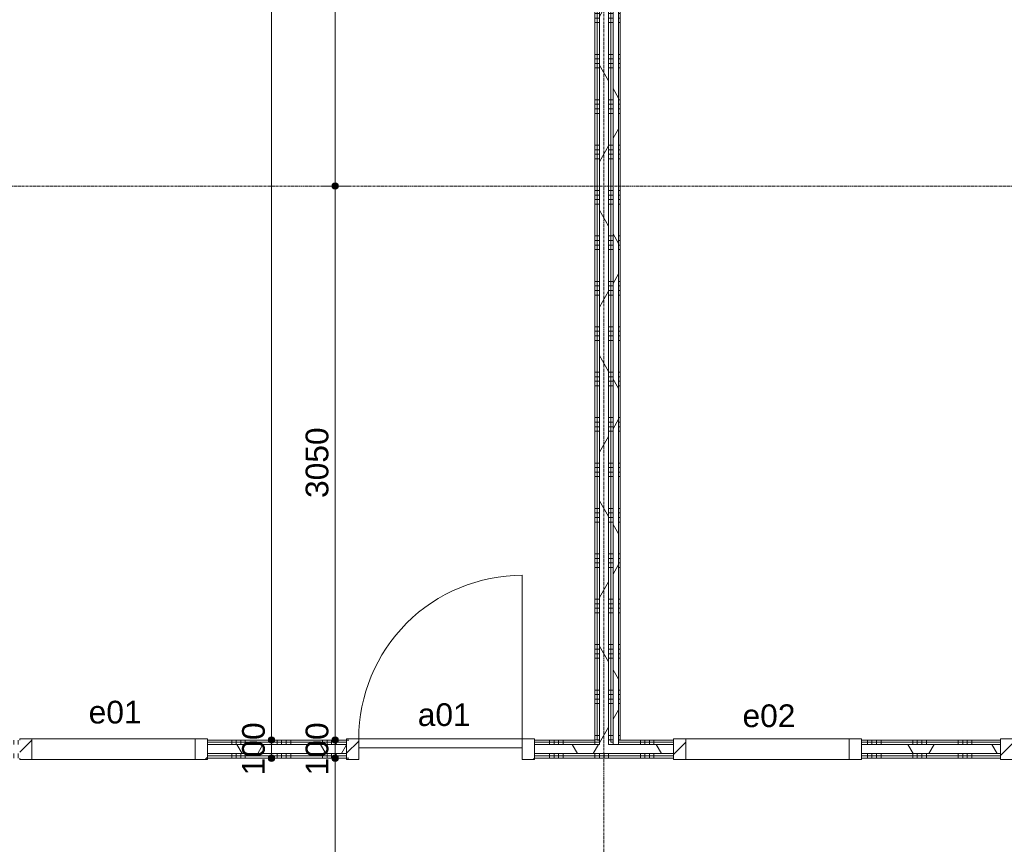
# Model space of a CAD drawing. Header units: millimetres. Extents: x 23523 to 72739, y 19604 to 59318.
# Tile 24 of 44: x 40011 to 45432, y 39576 to 44116. Entities that reach past the tile are written whole.
import ezdxf

# ---------------------------------------------------------------- set-up
doc = ezdxf.new("R2010")
doc.units = ezdxf.units.MM
doc.linetypes.add('stramien', pattern=[22.225, 12.7, -3.175, 3.175, -3.175])
doc.layers.add('00_Algemeen', color=7, linetype='Continuous', lineweight=9, true_color=0x00a600)
for name, color, linetype, lineweight in [('00_Algemeen-50', 7, 'Continuous', 9), ('22_Metselwerk', 7, 'Continuous', 18), ('30_Kozijnen-ramen-deuren', 7, 'Continuous', 9)]:
    doc.layers.add(name, color=color, linetype=linetype, lineweight=lineweight)
doc.styles.add('Arial', font='arial.ttf', dxfattribs={"height": 125})
doc.dimstyles.new('00_AEE_maatvoering_2_5mm', dxfattribs={"dimscale": 304.8, "dimtxt": 127.532425, "dimasz": 0.459318, "dimexe": 0.246063, "dimexo": 0.0625, "dimgap": 0, "dimtad": 1, "dimdec": 0, "dimzin": 0, "dimdsep": 46, "dimtxsty": 'Arial', "dimblk1": 'DOTSMALL', "dimblk2": 'DOTSMALL', "dimsah": 1, "dimcen": 0.09, "dimdle": 0.246063, "dimazin": 0, "dimtfac": 1, "dimtdec": 4, "dimtix": 1, "dimtmove": 0, "dimatfit": 3, "dimfxl": 0.246063, "dimfxlon": 1, "dimtvp": 1, "dimtolj": 1, "dimtzin": 0, "dimarcsym": 2})
pattern_1 = [(270, (43252.54, 40150), (250, 9e-13), []), (270, (43227.54, 40150), (250, 9e-13), []), (270, (43202.54, 40150), (250, 9e-13), []), (270, (43177.54, 40150), (250, 9e-13), [])]
pattern_2 = [(60, (-5372.46, 0), (-346.4102, 200), []), (120, (-5372.46, 0), (-346.4102, -200), [])]
pattern_3 = [(1e-13, (43177.54, 44175), (-6e-13, 250), []), (1e-13, (43177.54, 44150), (-6e-13, 250), []), (1e-13, (43177.54, 44125), (-6e-13, 250), []), (1e-13, (43177.54, 44100), (-6e-13, 250), [])]

# ---------------------------------------------------------------- blocks, each defined once
blk = doc.blocks.new('32_AEE_VO_FIX_Binnendeuren - D_900x2300_Dicht Paneel lariks-V5-02 tweede verdieping - B')
at = {"layer": '30_Kozijnen-ramen-deuren', "true_color": 0xc0c0c0}
h = blk.add_hatch(dxfattribs=at)
h.set_pattern_fill('FP_36', color=9, style=0, pattern_type=2)
h.set_pattern_definition([(225, (47700, 40100), (106.066, -106.066), [])])
h.paths.add_polyline_path([(450, 57), (450, -57), (517, -57), (517, 57)])
h.paths.add_polyline_path([(-517, 57), (-517, -57), (-450, -57), (-450, 57)])
at = {"layer": '30_Kozijnen-ramen-deuren'}
for p, q in [((-517, 57), (-450, 57)), ((-517, 50), (-517, 57)), ((-450, 57), (-450, -57)), ((450, 57), (517, 57)), ((450, -57), (450, 57)), ((517, 57), (517, 50)), ((-517, -57), (-517, -50)), ((-450, -7), (450, -7)), ((-450, -57), (-450, -7)), ((450, -7), (450, -57)), ((517, -50), (517, -57)), ((-450, -57), (-517, -57)), ((450, -57), (-450, -57)), ((517, -57), (450, -57))]:
    blk.add_line(p, q, dxfattribs=at)
blk = doc.blocks.new('32_AEE_VO_FIX_Binnenramen - R_b1034xh2367_Vast lariks-8011794-02 tweede verdieping - B')
at = {"layer": '30_Kozijnen-ramen-deuren', "true_color": 0xc0c0c0}
h = blk.add_hatch(dxfattribs=at)
h.set_pattern_fill('FP_42', color=9, style=0, pattern_type=2)
h.set_pattern_definition([(45, (-51300, -40100), (-106.06602, 106.06602), [])])
h.paths.add_polyline_path([(517, -57), (517, 57), (450, 57), (450, -57)])
h.paths.add_polyline_path([(-450, -57), (-450, 57), (-517, 57), (-517, -57)])
at = {"layer": '30_Kozijnen-ramen-deuren'}
for p, q in [((-450, 57), (-517, 57)), ((-517, 57), (-517, 50)), ((-450, -57), (-450, 57)), ((-450, 57), (450, 57)), ((517, 57), (450, 57)), ((450, 57), (450, -57)), ((517, 50), (517, 57)), ((-517, -50), (-517, -57)), ((517, -57), (517, -50)), ((-517, -57), (-450, -57)), ((-450, -57), (450, -57)), ((450, -57), (517, -57))]:
    blk.add_line(p, q, dxfattribs=at)
blk = doc.blocks.new('32_AEE_VO_FIX_Binnenramen - R_b1034xh2367_Vast lariks dicht-8011882-02 tweede verdieping - B')
at = {"layer": '30_Kozijnen-ramen-deuren', "true_color": 0xc0c0c0}
h = blk.add_hatch(dxfattribs=at)
h.set_pattern_fill('FP_43', color=9, style=0, pattern_type=2)
h.set_pattern_definition([(225, (49500, 40100), (106.066, -106.066), [])])
h.paths.add_polyline_path([(517, 57), (450, 57), (450, -57), (517, -57), (517, 50)])
h.paths.add_polyline_path([(-450, 57), (-517, 57), (-517, -57), (-450, -57), (-450, 25)])
at = {"layer": '30_Kozijnen-ramen-deuren'}
for p, q in [((-517, 57), (-450, 57)), ((-517, 50), (-517, 57)), ((-450, 57), (-450, -57)), ((-450, 57), (450, 57)), ((450, 57), (517, 57)), ((450, -57), (450, 57)), ((517, 57), (517, 50)), ((-517, -57), (-517, -50)), ((517, -50), (517, -57)), ((-450, -57), (-517, -57)), ((-450, -57), (450, -57)), ((517, -57), (450, -57))]:
    blk.add_line(p, q, dxfattribs=at)
blk = doc.blocks.new('32_AEE_VO_FIX_Binnenramen - R_b1034xh2367_Vast lariks-V7-02 tweede verdieping - B')
at = {"layer": '30_Kozijnen-ramen-deuren', "true_color": 0xc0c0c0}
h = blk.add_hatch(dxfattribs=at)
h.set_pattern_fill('FP_46', color=9, style=0, pattern_type=2)
h.set_pattern_definition([(225, (45900, 40100), (106.066, -106.066), [])])
h.paths.add_polyline_path([(450, 57), (450, -57), (517, -57), (517, 57)])
h.paths.add_polyline_path([(-517, 57), (-517, -57), (-450, -57), (-450, 57)])
at = {"layer": '30_Kozijnen-ramen-deuren'}
for p, q in [((-517, 57), (-450, 57)), ((-517, 50), (-517, 57)), ((-450, 57), (-450, -57)), ((-450, 57), (450, 57)), ((450, 57), (517, 57)), ((450, -57), (450, 57)), ((517, 57), (517, 50)), ((-517, -57), (-517, -50)), ((517, -50), (517, -57)), ((-450, -57), (-517, -57)), ((-450, -57), (450, -57)), ((517, -57), (450, -57))]:
    blk.add_line(p, q, dxfattribs=at)
blk = doc.blocks.new('30_AEE_VO_draairichting - 30_AEE_VO_draairichting-8193168-02 tweede verdieping - B')
at = {"layer": '30_Kozijnen-ramen-deuren'}
blk.add_line((-450, -900), (-450, 0), dxfattribs=at)
blk.add_arc((-450, 0), 900, 270, 0, dxfattribs=at)
blk = doc.blocks.new('DIMBLOCK193-02 tweede verdieping - B')
at = {"layer": '00_Algemeen-50', "transparency": 16777216}
h = blk.add_hatch(color=256, dxfattribs=at)
edge = h.paths.add_edge_path()
edge.add_arc((41397.2, 40150), 17.5, 0, 360)
h = blk.add_hatch(color=256, dxfattribs=at)
edge = h.paths.add_edge_path()
edge.add_arc((41397.2, 40050), 17.5, 0, 360)
for p, q in [((41397.2, 40150), (41322.2, 40150)), ((41397.2, 40050), (41397.2, 40150)), ((41397.2, 40150), (41472.2, 40150)), ((41397.2, 40050), (41322.2, 40050)), ((41397.2, 40050), (41472.2, 40050))]:
    blk.add_line(p, q, dxfattribs=at)
for centre in [(41397.2, 40150), (41397.2, 40050)]:
    blk.add_circle(centre, 17.5, dxfattribs=at)
at = {"layer": '00_Algemeen-50', "color": 0, "transparency": 16777216, "insert": (41234.9, 39955.8), "char_height": 125, "width": 346.103, "attachment_point": 1, "rotation": 90, "line_spacing_factor": 0.941778, "style": 'Arial'}
blk.add_mtext('100', dxfattribs=at)
blk = doc.blocks.new('_DotSmall')
at = {"color": 0, "linetype": 'ByBlock', "const_width": 0.5}
blk.add_lwpolyline([(-0.0625, 0, 1), (0.0625, 0, 1)], format="xyb", close=True, dxfattribs=at)
blk = doc.blocks.new('DIMBLOCK194-02 tweede verdieping - B')
at = {"layer": '00_Algemeen-50', "transparency": 16777216}
h = blk.add_hatch(color=256, dxfattribs=at)
edge = h.paths.add_edge_path()
edge.add_arc((41397.2, 48730), 17.5, 0, 360)
h = blk.add_hatch(color=256, dxfattribs=at)
edge = h.paths.add_edge_path()
edge.add_arc((41397.2, 40150), 17.5, 0, 360)
for p, q in [((41397.2, 40150), (41397.2, 48805)), ((41397.2, 48730), (41322.2, 48730)), ((41397.2, 48730), (41472.2, 48730)), ((41397.2, 40150), (41322.2, 40150)), ((41397.2, 40150), (41472.2, 40150))]:
    blk.add_line(p, q, dxfattribs=at)
for centre in [(41397.2, 48730), (41397.2, 40150)]:
    blk.add_circle(centre, 17.5, dxfattribs=at)
at = {"layer": '00_Algemeen-50', "color": 0, "transparency": 16777216, "insert": (41234.9, 44247.7), "char_height": 125, "width": 461.471, "attachment_point": 1, "rotation": 90, "line_spacing_factor": 0.941778, "style": 'Arial'}
blk.add_mtext('8580', dxfattribs=at)
blk = doc.blocks.new('DIMBLOCK197-02 tweede verdieping - B')
at = {"layer": '00_Algemeen-50', "transparency": 16777216}
h = blk.add_hatch(color=256, dxfattribs=at)
edge = h.paths.add_edge_path()
edge.add_arc((41747.2, 40050), 17.5, 0, 360)
h = blk.add_hatch(color=256, dxfattribs=at)
edge = h.paths.add_edge_path()
edge.add_arc((41747.2, 37800), 17.5, 0, 360)
for p, q in [((41747.2, 40050), (41672.2, 40050)), ((41747.2, 37800), (41747.2, 40050)), ((41747.2, 40050), (41822.2, 40050)), ((41747.2, 37800), (41672.2, 37800)), ((41747.2, 37800), (41822.2, 37800))]:
    blk.add_line(p, q, dxfattribs=at)
for centre in [(41747.2, 40050), (41747.2, 37800)]:
    blk.add_circle(centre, 17.5, dxfattribs=at)
at = {"layer": '00_Algemeen-50', "color": 0, "transparency": 16777216, "insert": (41584.9, 38732.7), "char_height": 125, "width": 461.471, "attachment_point": 1, "rotation": 90, "line_spacing_factor": 0.941778, "style": 'Arial'}
blk.add_mtext('2250', dxfattribs=at)
blk = doc.blocks.new('DIMBLOCK198-02 tweede verdieping - B')
at = {"layer": '00_Algemeen-50', "transparency": 16777216}
h = blk.add_hatch(color=256, dxfattribs=at)
edge = h.paths.add_edge_path()
edge.add_arc((41747.2, 40150), 17.5, 0, 360)
h = blk.add_hatch(color=256, dxfattribs=at)
edge = h.paths.add_edge_path()
edge.add_arc((41747.2, 40050), 17.5, 0, 360)
for p, q in [((41747.2, 40150), (41672.2, 40150)), ((41747.2, 40050), (41747.2, 40150)), ((41747.2, 40150), (41822.2, 40150)), ((41747.2, 40050), (41672.2, 40050)), ((41747.2, 40050), (41822.2, 40050))]:
    blk.add_line(p, q, dxfattribs=at)
for centre in [(41747.2, 40150), (41747.2, 40050)]:
    blk.add_circle(centre, 17.5, dxfattribs=at)
at = {"layer": '00_Algemeen-50', "color": 0, "transparency": 16777216, "insert": (41584.9, 39955.8), "char_height": 125, "width": 346.103, "attachment_point": 1, "rotation": 90, "line_spacing_factor": 0.941778, "style": 'Arial'}
blk.add_mtext('100', dxfattribs=at)
blk = doc.blocks.new('DIMBLOCK199-02 tweede verdieping - B')
at = {"layer": '00_Algemeen-50', "transparency": 16777216}
h = blk.add_hatch(color=256, dxfattribs=at)
edge = h.paths.add_edge_path()
edge.add_arc((41747.2, 43200), 17.5, 0, 360)
h = blk.add_hatch(color=256, dxfattribs=at)
edge = h.paths.add_edge_path()
edge.add_arc((41747.2, 40150), 17.5, 0, 360)
for p, q in [((41747.2, 43200), (41672.2, 43200)), ((41747.2, 40150), (41747.2, 43200)), ((41747.2, 43200), (41822.2, 43200)), ((41747.2, 40150), (41672.2, 40150)), ((41747.2, 40150), (41822.2, 40150))]:
    blk.add_line(p, q, dxfattribs=at)
for centre in [(41747.2, 43200), (41747.2, 40150)]:
    blk.add_circle(centre, 17.5, dxfattribs=at)
at = {"layer": '00_Algemeen-50', "color": 0, "transparency": 16777216, "insert": (41584.9, 41482.7), "char_height": 125, "width": 461.471, "attachment_point": 1, "rotation": 90, "line_spacing_factor": 0.941778, "style": 'Arial'}
blk.add_mtext('3050', dxfattribs=at)
blk = doc.blocks.new('DIMBLOCK200-02 tweede verdieping - B')
at = {"layer": '00_Algemeen-50', "transparency": 16777216}
h = blk.add_hatch(color=256, dxfattribs=at)
edge = h.paths.add_edge_path()
edge.add_arc((41747.2, 48600), 17.5, 0, 360)
h = blk.add_hatch(color=256, dxfattribs=at)
edge = h.paths.add_edge_path()
edge.add_arc((41747.2, 43200), 17.5, 0, 360)
for p, q in [((41747.2, 48600), (41672.2, 48600)), ((41747.2, 43200), (41747.2, 48600)), ((41747.2, 48600), (41822.2, 48600)), ((41747.2, 43200), (41672.2, 43200)), ((41747.2, 43200), (41822.2, 43200))]:
    blk.add_line(p, q, dxfattribs=at)
for centre in [(41747.2, 48600), (41747.2, 43200)]:
    blk.add_circle(centre, 17.5, dxfattribs=at)
at = {"layer": '00_Algemeen-50', "color": 0, "transparency": 16777216, "insert": (41584.9, 45707.7), "char_height": 125, "width": 461.471, "attachment_point": 1, "rotation": 90, "line_spacing_factor": 0.941778, "style": 'Arial'}
blk.add_mtext('5400', dxfattribs=at)

msp = doc.modelspace()

# ---------------------------------------------------------------- hatches: boundary and pattern name
at = {"layer": '22_Metselwerk', "lineweight": 9}
h = msp.add_hatch(dxfattribs=at)
h.set_pattern_fill('FP_24', color=256, angle=90, style=0, pattern_type=2)
h.set_pattern_definition(pattern_3)
h.paths.add_polyline_path([(43190, 40150), (43190, 48400), (43177.5, 48400), (43177.5, 40150)])
h = msp.add_hatch(dxfattribs=at)
h.set_pattern_fill('FP_24', color=256, angle=90, style=0, pattern_type=2)
h.set_pattern_definition(pattern_3)
h.paths.add_polyline_path([(43202.5, 40150), (43202.5, 48400), (43190, 48400), (43190, 40150)])
h = msp.add_hatch(dxfattribs=at)
h.set_pattern_fill('FP_11', color=256, angle=60, style=0, pattern_type=2)
h.set_pattern_definition(pattern_2)
h.paths.add_polyline_path([(43236.6, 40125), (43252.5, 40125), (43252.5, 48400), (43202.5, 48400), (43202.5, 40125)])
h = msp.add_hatch(dxfattribs=at)
h.set_pattern_fill('FP_24', color=256, angle=90, style=0, pattern_type=2)
h.set_pattern_definition(pattern_3)
h.paths.add_polyline_path([(43265, 40137.5), (43265, 48400), (43252.5, 48400), (43252.5, 40137.5)])
h = msp.add_hatch(dxfattribs=at)
h.set_pattern_fill('FP_24', color=256, angle=90, style=0, pattern_type=2)
h.set_pattern_definition(pattern_3)
h.paths.add_polyline_path([(43277.5, 40150), (43277.5, 48400), (43265, 48400), (43265, 40150)])
h = msp.add_hatch(dxfattribs=at)
h.set_pattern_fill('FP_11', color=256, angle=60, style=0, pattern_type=2)
h.set_pattern_definition(pattern_2)
h.paths.add_polyline_path([(43307.5, 40125), (43307.5, 48400), (43277.5, 48400), (43277.5, 40125)])
h = msp.add_hatch(dxfattribs=at)
h.set_pattern_fill('FP_134', color=256, angle=90, style=0, pattern_type=2)
h.set_pattern_definition([(1e-13, (43277.54, 44175), (-6e-13, 250), []), (1e-13, (43277.54, 44150), (-6e-13, 250), []), (1e-13, (43277.54, 44125), (-6e-13, 250), []), (1e-13, (43277.54, 44100), (-6e-13, 250), [])])
h.paths.add_polyline_path([(43317.5, 40150), (43317.5, 48400), (43307.5, 48400), (43307.5, 40150)])
h = msp.add_hatch(dxfattribs=at)
h.set_pattern_fill('FP_11', color=256, angle=60, style=0, pattern_type=2)
h.set_pattern_definition(pattern_2)
h.paths.add_polyline_path([(48244.5, 40075), (48827.5, 40075), (48827.5, 40125), (48244.5, 40125)])
h.paths.add_polyline_path([(47208.1, 40075), (47210.5, 40075), (47210.5, 40125), (46444.5, 40125), (46444.5, 40075)])
h.paths.add_polyline_path([(43610.5, 40075), (43610.5, 40125), (42844.5, 40125), (42844.5, 40075), (43236.6, 40075)])
h.paths.add_polyline_path([(45410.5, 40075), (45410.5, 40125), (44644.5, 40125), (44644.5, 40075)])
h.paths.add_polyline_path([(38210.5, 40075), (38210.5, 40125), (37852.5, 40125), (37852.5, 40075), (37941.2, 40075)])
h.paths.add_polyline_path([(41044.5, 40075), (41810.5, 40075), (41810.5, 40125), (41044.5, 40125)])
h.paths.add_polyline_path([(39265, 40075), (40010.5, 40075), (40010.5, 40125), (39244.5, 40125), (39244.5, 40075)])
h = msp.add_hatch(dxfattribs=at)
h.set_pattern_fill('FP_12', color=256, angle=-270, style=0, pattern_type=2)
h.set_pattern_definition(pattern_1)
h.paths.add_polyline_path([(48707.5, 40125), (48827.5, 40125), (48827.5, 40137.5), (48707.5, 40137.5)])
h.paths.add_polyline_path([(48532, 40125), (48602.5, 40125), (48602.5, 40137.5), (48244.5, 40137.5), (48244.5, 40125)])
h.paths.add_polyline_path([(46444.5, 40125), (47210.5, 40125), (47210.5, 40137.5), (46444.5, 40137.5)])
h.paths.add_polyline_path([(48652.5, 40125), (48677.5, 40125), (48677.5, 40137.5), (48652.5, 40137.5)])
h.paths.add_polyline_path([(45410.5, 40125), (45410.5, 40137.5), (44644.5, 40137.5), (44644.5, 40125)])
h.paths.add_polyline_path([(43307.5, 40125), (43610.5, 40125), (43610.5, 40137.5), (43307.5, 40137.5)])
h.paths.add_polyline_path([(43252.5, 40125), (43277.5, 40125), (43277.5, 40137.5), (43252.5, 40137.5)])
h.paths.add_polyline_path([(43202.5, 40125), (43202.5, 40137.5), (42844.5, 40137.5), (42844.5, 40125)])
h.paths.add_polyline_path([(40010.5, 40125), (40010.5, 40137.5), (39244.5, 40137.5), (39244.5, 40125), (39265, 40125)])
h.paths.add_polyline_path([(41810.5, 40125), (41810.5, 40137.5), (41044.5, 40137.5), (41044.5, 40125)])
h.paths.add_polyline_path([(37877.5, 40125), (37877.5, 40137.5), (37865, 40137.5), (37865, 40125)])
h.paths.add_polyline_path([(37941.2, 40125), (38210.5, 40125), (38210.5, 40137.5), (37907.5, 40137.5), (37907.5, 40125)])
h = msp.add_hatch(dxfattribs=at)
h.set_pattern_fill('FP_12', color=256, angle=-270, style=0, pattern_type=2)
h.set_pattern_definition(pattern_1)
h.paths.add_polyline_path([(48707.5, 40137.5), (48827.5, 40137.5), (48827.5, 40150), (48707.5, 40150)])
h.paths.add_polyline_path([(48532, 40137.5), (48602.5, 40137.5), (48602.5, 40150), (48244.5, 40150), (48244.5, 40137.5)])
h.paths.add_polyline_path([(48677.5, 40137.5), (48677.5, 40150), (48665, 40150), (48665, 40137.5)])
h.paths.add_polyline_path([(46444.5, 40137.5), (47210.5, 40137.5), (47210.5, 40150), (46444.5, 40150)])
h.paths.add_polyline_path([(44644.5, 40137.5), (45410.5, 40137.5), (45410.5, 40150), (44644.5, 40150)])
h.paths.add_polyline_path([(41810.5, 40137.5), (41810.5, 40150), (41044.5, 40150), (41044.5, 40137.5)])
h.paths.add_polyline_path([(43610.5, 40137.5), (43610.5, 40150), (43307.5, 40150), (43307.5, 40137.5)])
h.paths.add_polyline_path([(42844.5, 40137.5), (43202.5, 40137.5), (43202.5, 40150), (42844.5, 40150)])
h.paths.add_polyline_path([(43277.5, 40137.5), (43277.5, 40150), (43265, 40150), (43265, 40137.5)])
h.paths.add_polyline_path([(39244.5, 40137.5), (40010.5, 40137.5), (40010.5, 40150), (39244.5, 40150)])
h.paths.add_polyline_path([(37941.2, 40137.5), (38210.5, 40137.5), (38210.5, 40150), (37907.5, 40150), (37907.5, 40137.5)])
h = msp.add_hatch(dxfattribs=at)
h.set_pattern_fill('FP_12', color=256, angle=-270, style=0, pattern_type=2)
h.set_pattern_definition(pattern_1)
h.paths.add_polyline_path([(43610.5, 40062.5), (43610.5, 40075), (42844.5, 40075), (42844.5, 40062.5), (43236.6, 40062.5)])
h.paths.add_polyline_path([(44644.5, 40062.5), (45410.5, 40062.5), (45410.5, 40075), (44644.5, 40075)])
h.paths.add_polyline_path([(48697.5, 40062.5), (48827.5, 40062.5), (48827.5, 40075), (48244.5, 40075), (48244.5, 40062.5), (48532, 40062.5)])
h.paths.add_polyline_path([(46444.5, 40062.5), (47210.5, 40062.5), (47210.5, 40075), (46444.5, 40075)])
h.paths.add_polyline_path([(39244.5, 40062.5), (40010.5, 40062.5), (40010.5, 40075), (39244.5, 40075)])
h.paths.add_polyline_path([(41044.5, 40062.5), (41810.5, 40062.5), (41810.5, 40075), (41044.5, 40075)])
h.paths.add_polyline_path([(38210.5, 40062.5), (38210.5, 40075), (37852.5, 40075), (37852.5, 40062.5), (37941.2, 40062.5)])
h = msp.add_hatch(dxfattribs=at)
h.set_pattern_fill('FP_12', color=256, angle=-270, style=0, pattern_type=2)
h.set_pattern_definition(pattern_1)
h.paths.add_polyline_path([(48697.5, 40050), (48827.5, 40050), (48827.5, 40062.5), (48244.5, 40062.5), (48244.5, 40050), (48532, 40050)])
h.paths.add_polyline_path([(45410.5, 40050), (45410.5, 40062.5), (44644.5, 40062.5), (44644.5, 40050)])
h.paths.add_polyline_path([(47210.5, 40050), (47210.5, 40062.5), (46444.5, 40062.5), (46444.5, 40050), (47208.1, 40050)])
h.paths.add_polyline_path([(43610.5, 40050), (43610.5, 40062.5), (42844.5, 40062.5), (42844.5, 40050), (43236.6, 40050)])
h.paths.add_polyline_path([(40010.5, 40050), (40010.5, 40062.5), (39244.5, 40062.5), (39244.5, 40050), (39265, 40050)])
h.paths.add_polyline_path([(41810.5, 40050), (41810.5, 40062.5), (41044.5, 40062.5), (41044.5, 40050)])
h.paths.add_polyline_path([(37865, 40050), (38210.5, 40050), (38210.5, 40062.5), (37865, 40062.5)])

# ---------------------------------------------------------------- linework, layer by layer
at = {"layer": '00_Algemeen', "color": 150, "linetype": 'stramien', "true_color": 0x0080ff}
for p, q in [((43227.5, 20667.9), (43227.5, 59018.3)), ((72439, 43200), (23823.4, 43200))]:
    msp.add_line(p, q, dxfattribs=at)
at = {"layer": '22_Metselwerk', "lineweight": 9}
for p, q in [((43177.5, 48400), (43177.5, 40150)), ((43190, 48400), (43190, 40150)), ((43265, 48400), (43265, 40137.5)), ((43277.5, 48400), (43277.5, 40125)), ((43307.5, 48400), (43307.5, 40125)), ((43317.5, 40150), (43317.5, 48400)), ((41810.5, 40150), (41044.5, 40150)), ((41044.5, 40150), (41044.5, 40125)), ((41810.5, 40137.5), (41044.5, 40137.5)), ((41810.5, 40125), (41810.5, 40150)), ((43177.5, 40150), (42844.5, 40150)), ((42844.5, 40150), (42844.5, 40125)), ((43202.5, 40137.5), (42844.5, 40137.5)), ((43190, 40150), (43202.5, 40150)), ((43277.5, 40137.5), (43265, 40137.5)), ((43610.5, 40150), (43307.5, 40150)), ((43610.5, 40137.5), (43307.5, 40137.5)), ((43610.5, 40125), (43610.5, 40150)), ((45410.5, 40150), (44644.5, 40150)), ((44644.5, 40150), (44644.5, 40125)), ((45410.5, 40137.5), (44644.5, 40137.5)), ((45410.5, 40125), (45410.5, 40150)), ((41044.5, 40075), (41044.5, 40050)), ((41810.5, 40062.5), (41044.5, 40062.5)), ((41810.5, 40050), (41810.5, 40075)), ((42844.5, 40075), (42844.5, 40050)), ((43610.5, 40062.5), (42844.5, 40062.5)), ((43610.5, 40050), (43610.5, 40075)), ((44644.5, 40075), (44644.5, 40050)), ((45410.5, 40062.5), (44644.5, 40062.5)), ((45410.5, 40050), (45410.5, 40075)), ((41044.5, 40050), (41810.5, 40050)), ((42844.5, 40050), (43610.5, 40050)), ((44644.5, 40050), (45410.5, 40050))]:
    msp.add_line(p, q, dxfattribs=at)
at = {"layer": '22_Metselwerk'}
for p, q in [((43202.5, 48400), (43202.5, 40125)), ((43252.5, 48400), (43252.5, 40125)), ((41044.5, 40125), (41044.5, 40075)), ((41810.5, 40125), (41044.5, 40125)), ((41810.5, 40075), (41810.5, 40125)), ((42844.5, 40125), (42844.5, 40075)), ((43202.5, 40125), (42844.5, 40125)), ((43610.5, 40125), (43252.5, 40125)), ((43610.5, 40075), (43610.5, 40125)), ((44644.5, 40125), (44644.5, 40075)), ((45410.5, 40125), (44644.5, 40125)), ((45410.5, 40075), (45410.5, 40125)), ((41810.5, 40075), (41044.5, 40075)), ((43610.5, 40075), (42844.5, 40075)), ((45410.5, 40075), (44644.5, 40075))]:
    msp.add_line(p, q, dxfattribs=at)

# ---------------------------------------------------------------- block references
at = {"layer": '30_Kozijnen-ramen-deuren', "rotation": 180}
for name, p in [('30_AEE_VO_draairichting - 30_AEE_VO_draairichting-8193168-02 tweede verdieping - B', (42327.5, 40157)), ('32_AEE_VO_FIX_Binnenramen - R_b1034xh2367_Vast lariks-V7-02 tweede verdieping - B', (40527.5, 40100)), ('32_AEE_VO_FIX_Binnendeuren - D_900x2300_Dicht Paneel lariks-V5-02 tweede verdieping - B', (42327.5, 40100)), ('32_AEE_VO_FIX_Binnenramen - R_b1034xh2367_Vast lariks dicht-8011882-02 tweede verdieping - B', (44127.5, 40100))]:
    msp.add_blockref(name, p, dxfattribs=at)
at = {"layer": '30_Kozijnen-ramen-deuren'}
msp.add_blockref('32_AEE_VO_FIX_Binnenramen - R_b1034xh2367_Vast lariks-8011794-02 tweede verdieping - B', (45927.5, 40100), dxfattribs=at)

# ---------------------------------------------------------------- texts
at = {"layer": '00_Algemeen', "color": 7, "insert": (42202.3, 40352.1), "char_height": 125, "width": 348.734, "attachment_point": 1, "style": 'Arial'}
msp.add_mtext('a01', dxfattribs=at)
at = {"layer": '30_Kozijnen-ramen-deuren', "char_height": 125, "width": 348.734, "attachment_point": 1, "style": 'Arial'}
for s, insert in [('e01', (40390.3, 40366.1)), ('e02', (43990.3, 40346.1))]:
    msp.add_mtext(s, dxfattribs=dict(at, insert=insert))

# ---------------------------------------------------------------- dimensions: what is measured, and where the dimension line sits
at = {"layer": '00_Algemeen', "color": 7}
for base, p1, p2, override, picture, middle in [((41397.2, 48730), (41322.2, 40150), (41322.2, 48730), {"dimpost": '<>', "dimfxl": 8580.000001}, 'DIMBLOCK194-02 tweede verdieping - B', (41333.4, 44440)), ((41747.2, 48600), (41672.2, 43200), (41672.2, 48600), {"dimpost": '<>', "dimfxl": 5400}, 'DIMBLOCK200-02 tweede verdieping - B', (41683.4, 45900)), ((41747.2, 43200), (41672.2, 40150), (41672.2, 43200), {"dimpost": '<>', "dimfxl": 3050.000001}, 'DIMBLOCK199-02 tweede verdieping - B', (41683.3, 41675)), ((41397.2, 40150), (41322.2, 40050), (41322.2, 40150), {"dimpost": '<>', "dimfxl": 100}, 'DIMBLOCK193-02 tweede verdieping - B', (41333.4, 40100)), ((41747.2, 40150), (41672.2, 40050), (41672.2, 40150), {"dimpost": '<>', "dimfxl": 100}, 'DIMBLOCK198-02 tweede verdieping - B', (41683.4, 40100)), ((41747.2, 40050), (41672.2, 37800), (41672.2, 40050), {"dimpost": '<>', "dimfxl": 2249.999999}, 'DIMBLOCK197-02 tweede verdieping - B', (41683.4, 38925))]:
    dim = msp.add_linear_dim(base=base, p1=p1, p2=p2, angle=90, dimstyle='00_AEE_maatvoering_2_5mm', override=override, dxfattribs=at)
    dim.commit()
    dim.dimension.update_dxf_attribs({"geometry": picture, "text_midpoint": middle})

doc.saveas('drawing.dxf')
